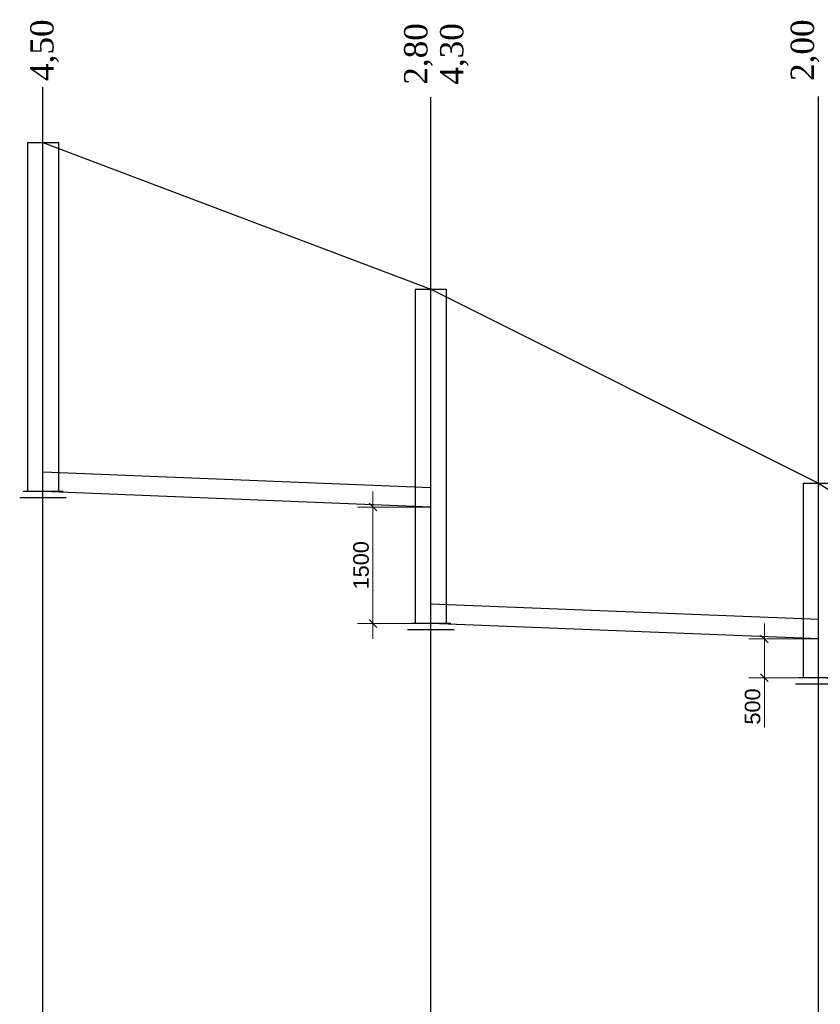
# Model space of a CAD drawing. Extents: x 0 to 362422, y 0 to 4201735.
# Tile 80 of 256: x 359974 to 360077, y 4199836 to 4199963. Entities that reach past the tile are written whole.
import ezdxf

# ---------------------------------------------------------------- set-up
doc = ezdxf.new("R2010")
doc.units = 0
doc.header["$LTSCALE"] = 0.5
doc.header["$MEASUREMENT"] = 0
doc.header["$PDMODE"] = 32
doc.header["$PDSIZE"] = 0.3
doc.layers.add('(043) Кроки', color=7, linetype='Continuous')
doc.layers.add('_PP_TABPE', color=7, linetype='Continuous')
doc.layers.add('К1', color=24, linetype='Continuous', lineweight=25)
doc.styles.add('5mm', font='simplex', dxfattribs={"height": 5})
doc.styles.add('saddenly', font='arial.ttf')
doc.dimstyles.new('КАТЯ 200-not_rotation', dxfattribs={"dimtxt": 2, "dimasz": 1, "dimexe": 2, "dimexo": 0, "dimgap": 0.5, "dimtad": 1, "dimdec": 0, "dimzin": 0, "dimdsep": 46, "dimtxsty": 'saddenly', "dimblk": 'OBLIQUE', "dimcen": 10, "dimdle": 2, "dimclrd": 18, "dimclre": 18, "dimclrt": 18, "dimadec": 0, "dimazin": 0, "dimtfac": 1, "dimtdec": 0, "dimtofl": 0, "dimtmove": 0, "dimatfit": 3, "dimfxl": 1, "dimtolj": 1, "dimtzin": 0, "dimlwd": 0, "dimlwe": 0, "dimarcsym": 0})

# ---------------------------------------------------------------- blocks, each defined once
blk = doc.blocks.new('*U560')
blk.add_lwpolyline([(-2, 0), (2, 0)])
at = {"layer": '_PP_TABPE', "color": 0, "lineweight": 30}
for p, q in [((-2, 0), (-2, -45)), ((2, 0), (2, -45)), ((2.59, -45), (-2.54, -45)), ((3, -45.81), (-3, -45.81))]:
    blk.add_line(p, q, dxfattribs=at)
blk = doc.blocks.new('*U556')
blk.add_lwpolyline([(-2, 0), (2, 0)])
at = {"layer": '_PP_TABPE', "color": 0, "lineweight": 30}
for p, q in [((-2, 0), (-2, -43.1)), ((2, 0), (2, -43.1)), ((2.59, -43.1), (-2.54, -43.1)), ((3, -43.91), (-3, -43.91))]:
    blk.add_line(p, q, dxfattribs=at)
blk = doc.blocks.new('*U563')
blk.add_lwpolyline([(-2, 0), (2, 0)])
at = {"layer": '_PP_TABPE', "color": 0, "lineweight": 30}
for p, q in [((-2, 0), (-2, -25.1)), ((2, 0), (2, -25.1)), ((2.59, -25.1), (-2.54, -25.1)), ((3, -25.91), (-3, -25.91))]:
    blk.add_line(p, q, dxfattribs=at)
blk = doc.blocks.new('_Oblique')
at = {"color": 0, "linetype": 'ByBlock', "lineweight": -2}
blk.add_line((-0.5, -0.5), (0.5, 0.5), dxfattribs=at)
blk = doc.blocks.new('*D561')
at = {"color": 18, "linetype": 'Continuous', "lineweight": 0, "transparency": 16777216}
for p, q in [((360019.09, 4199901.86), (360019.09, 4199882.86)), ((360026.55, 4199899.86), (360017.09, 4199899.86)), ((360026.55, 4199884.86), (360017.09, 4199884.86))]:
    blk.add_line(p, q, dxfattribs=at)
at = {"layer": 'Defpoints', "color": 0, "linetype": 'Continuous', "lineweight": 50, "transparency": 16777216}
for p in [(360026.55, 4199899.86, 267.49), (360019.09, 4199884.86), (360026.55, 4199884.86, 267.49)]:
    blk.add_point(p, dxfattribs=at)
at = {"color": 18, "linetype": 'Continuous', "lineweight": 0, "transparency": 16777216}
for p, rotation in [((360019.09, 4199899.86), 90), ((360019.09, 4199884.86), 270)]:
    blk.add_blockref('_Oblique', p, dxfattribs=dict(at, rotation=rotation))
at = {"color": 18, "linetype": 'Continuous', "transparency": 16777216, "insert": (360017.56, 4199892.36), "char_height": 2, "attachment_point": 5, "rotation": 90, "style": 'saddenly'}
blk.add_mtext('\\A1;1500', dxfattribs=at)
blk = doc.blocks.new('*D562')
at = {"color": 18, "linetype": 'Continuous', "lineweight": 0, "transparency": 16777216}
for p, q in [((360069.56, 4199884.86), (360069.56, 4199877.86)), ((360076.57, 4199882.86), (360067.56, 4199882.86)), ((360076.57, 4199877.86), (360067.56, 4199877.86)), ((360069.56, 4199877.86), (360069.56, 4199871.45))]:
    blk.add_line(p, q, dxfattribs=at)
at = {"layer": 'Defpoints', "color": 0, "linetype": 'Continuous', "lineweight": 50, "transparency": 16777216}
for p in [(360076.57, 4199882.86, 267.49), (360069.56, 4199877.86), (360076.57, 4199877.86, 267.49)]:
    blk.add_point(p, dxfattribs=at)
at = {"color": 18, "linetype": 'Continuous', "lineweight": 0, "transparency": 16777216}
for p, rotation in [((360069.56, 4199882.86), 90), ((360069.56, 4199877.86), 270)]:
    blk.add_blockref('_Oblique', p, dxfattribs=dict(at, rotation=rotation))
at = {"color": 18, "linetype": 'Continuous', "transparency": 16777216, "insert": (360068.04, 4199874.16), "char_height": 2, "attachment_point": 5, "rotation": 90, "style": 'saddenly'}
blk.add_mtext('\\A1;500', dxfattribs=at)

msp = doc.modelspace()

# ---------------------------------------------------------------- linework, layer by layer
at = {"color": 30, "linetype": 'Continuous', "true_color": 0xf8991e}
for p, q in [((360026.549, 4199902.362, 267.491), (359976.574, 4199904.362, 267.491)), ((360026.549, 4199899.862, 267.491), (359976.574, 4199901.862, 267.491)), ((360076.574, 4199885.362, 267.491), (360026.599, 4199887.362, 267.491)), ((360076.574, 4199882.862, 267.491), (360026.599, 4199884.862, 267.491)), ((360084.549, 4199877.543, 267.491), (360076.574, 4199877.862, 267.491))]:
    msp.add_line(p, q, dxfattribs=at)
at = {"elevation": 1069.962}
for points in [[(359976.549, 4199666.869), (359976.549, 4199954)], [(360026.549, 4199711.905), (360026.549, 4199952.716)], [(360076.549, 4199711.905), (360076.549, 4199952.797)]]:
    msp.add_lwpolyline(points, dxfattribs=at)
at = {"layer": 'Defpoints', "color": 0, "linetype": 'ByBlock', "lineweight": 35}
msp.add_line((360076.549, 4199902.962, 267.491), (360076.549, 4199902.562, 267.491), dxfattribs=at)
at = {"layer": 'К1', "lineweight": 30, "ltscale": 10}
for p, q in [((359976.549, 4199946.862, 267.491), (360026.549, 4199927.962, 267.491)), ((360026.549, 4199927.962, 267.491), (360076.549, 4199902.962, 267.491)), ((360076.549, 4199902.962, 267.491), (360084.549, 4199897.862, 267.491))]:
    msp.add_line(p, q, dxfattribs=at)

# ---------------------------------------------------------------- block references
at = {"layer": '(043) Кроки', "lineweight": 30}
for name, p in [('*U560', (359976.549, 4199946.862, 267.491)), ('*U556', (360026.549, 4199927.962, 267.491)), ('*U563', (360076.549, 4199902.962, 267.491))]:
    msp.add_blockref(name, p, dxfattribs=at)

# ---------------------------------------------------------------- texts
at = {"color": 1, "char_height": 3, "width": 15.34295, "attachment_point": 1, "rotation": 90, "style": '5mm'}
for s, insert in [('\\pxt0,1;{\\fTimes New Roman|b0|i0|c204|p18;4,50}', (359974.911, 4199954.785, 1069.962)), ('\\pxt0,1;{\\fTimes New Roman|b0|i0|c204|p18;2,80}', (360023.111, 4199954.302, 1069.962)), ('\\pxt0,1;{\\fTimes New Roman|b0|i0|c204|p18;4,\\fTimes New Roman|b0|i0|c0|p18;3\\fTimes New Roman|b0|i0|c204|p18;0}', (360027.745, 4199954.302, 1069.962)), ('\\pxt0,1;{\\fTimes New Roman|b0|i0|c204|p18;2,00}', (360072.949, 4199954.785, 1069.962))]:
    msp.add_mtext(s, dxfattribs=dict(at, insert=insert))

# ---------------------------------------------------------------- dimensions: what is measured, and where the dimension line sits
at = {"color": 30, "linetype": 'Continuous', "true_color": 0xf8991e}
for p1, p2, distance, text, picture, middle in [((360026.549, 4199899.862, 267.491), (360026.549, 4199884.862, 267.491), -7.464, '1500', '*D561', (360017.564, 4199892.362)), ((360076.574, 4199882.862, 267.491), (360076.574, 4199877.862, 267.491), -7.014, '500', '*D562', (360068.039, 4199874.156))]:
    dim = msp.add_aligned_dim(p1=p1, p2=p2, distance=distance, text=text, dimstyle='КАТЯ 200-not_rotation', dxfattribs=at)
    dim.commit()
    dim.dimension.update_dxf_attribs({"geometry": picture, "text_midpoint": middle})

doc.saveas('drawing.dxf')
